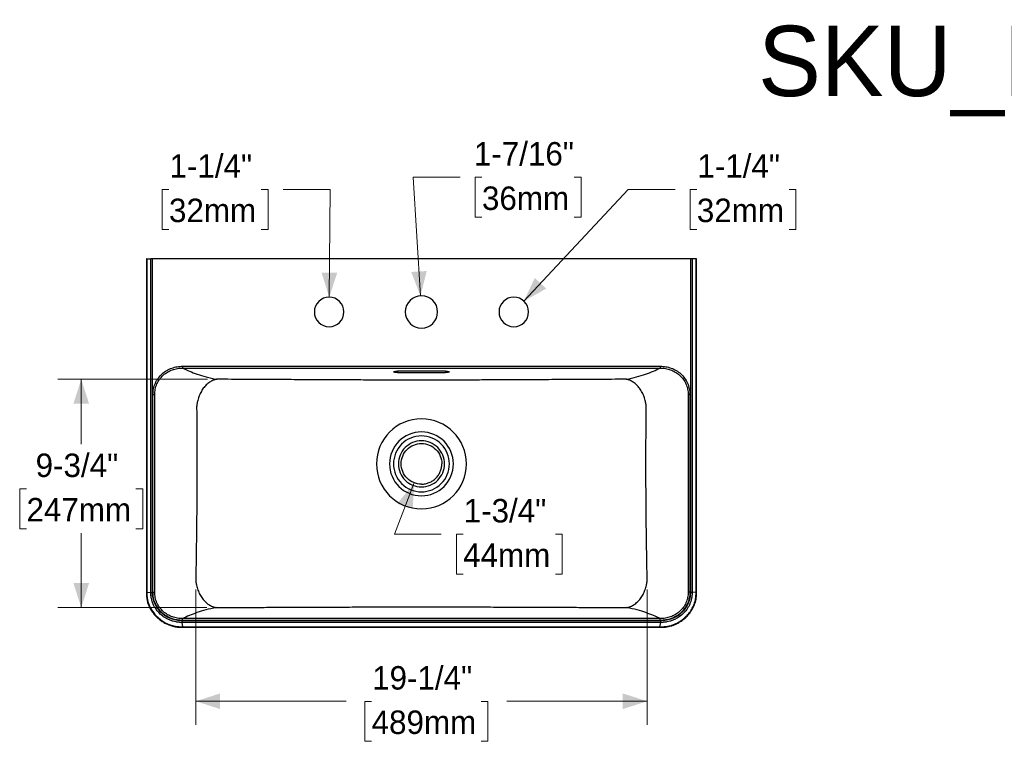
# Model space of a CAD drawing. Header units: inches. Extents: x 0.4 to 10.9, y 1.5 to 7.9.
# Tile 2 of 3: x 0.4 to 5.6, y 4 to 7.9. Entities that reach past the tile are written whole.
import ezdxf

# ---------------------------------------------------------------- set-up
doc = ezdxf.new("R2010")
doc.units = ezdxf.units.IN
doc.header["$MEASUREMENT"] = 0
doc.linetypes.add('SLD-Solid', pattern=[0])
doc.styles.add('SLDTEXTSTYLE0', font='txt')
doc.styles.add('SLDTEXTSTYLE1', font='txt')
doc.dimstyles.new('SLDDIMSTYLE0', dxfattribs={"dimtxt": 0.125, "dimasz": 0.13, "dimexe": 0, "dimexo": 0.0625, "dimgap": 0.03125, "dimtad": 0, "dimtih": 1, "dimtoh": 1, "dimdec": 6, "dimlfac": 8, "dimrnd": 1e-09, "dimzin": 12, "dimdsep": 46, "dimlunit": 5, "dimtxsty": 'SLDTEXTSTYLE0', "dimsah": 1, "dimcen": 0.09, "dimadec": 0, "dimazin": 3, "dimtfac": 1, "dimtdec": 0, "dimtofl": 0, "dimtmove": 0, "dimatfit": 3, "dimfxl": 1, "dimfrac": 2, "dimtolj": 1, "dimtzin": 12, "dimarcsym": 0})
doc.dimstyles.new('SLDDIMSTYLE2', dxfattribs={"dimtxt": 0.125, "dimasz": 0.13, "dimexe": 0, "dimexo": 0.0625, "dimgap": 0.03125, "dimtad": 0, "dimtih": 1, "dimtoh": 1, "dimdec": 0, "dimlfac": 8, "dimrnd": 1e-09, "dimzin": 12, "dimdsep": 46, "dimlunit": 5, "dimtxsty": 'SLDTEXTSTYLE0', "dimsah": 1, "dimcen": 0, "dimadec": 0, "dimazin": 3, "dimtfac": 1, "dimtdec": 0, "dimtofl": 0, "dimtmove": 0, "dimatfit": 3, "dimfxl": 1, "dimfrac": 2, "dimtolj": 1, "dimtzin": 12, "dimarcsym": 0})

# ---------------------------------------------------------------- blocks, each defined once
blk = doc.blocks.new('_D_6')
at = {"color": 7, "linetype": 'SLD-Solid', "lineweight": 18, "transparency": 16777216}
for p, q in [((1.3632, 5.9611), (0.5657, 5.9611)), ((0.6907, 5.9611), (0.6907, 5.6152)), ((0.3989, 5.3774), (0.3626, 5.3774)), ((0.3626, 5.3774), (0.3626, 5.1649)), ((0.9825, 5.3774), (1.0188, 5.3774)), ((1.0188, 5.3774), (1.0188, 5.1649)), ((0.3626, 5.1649), (0.3989, 5.1649)), ((1.0188, 5.1649), (0.9825, 5.1649)), ((0.6907, 4.7446), (0.6907, 5.1408)), ((1.3595, 4.7446), (0.5657, 4.7446))]:
    blk.add_line(p, q, dxfattribs=at)
for points in [[(0.6907, 5.9611), (0.649, 5.8311), (0.7324, 5.8311)], [(0.6907, 4.7446), (0.7324, 4.8746), (0.649, 4.8746)]]:
    blk.add_solid(points, dxfattribs=at)
at = {"color": 7, "linetype": 'SLD-Solid', "lineweight": 18, "transparency": 16777216, "char_height": 0.125, "attachment_point": 1, "style": 'SLDTEXTSTYLE0'}
for s, insert in [('9-3/4"', (0.4475, 5.5652)), ('247mm', (0.3989, 5.3286))]:
    blk.add_mtext(s, dxfattribs=dict(at, insert=insert))
blk = doc.blocks.new('_D_7')
at = {"color": 7, "linetype": 'SLD-Solid', "lineweight": 18, "transparency": 16777216}
for p, q in [((1.3008, 4.84), (1.3008, 4.1204)), ((3.7071, 4.84), (3.7071, 4.1204)), ((1.3008, 4.2454), (2.1023, 4.2454)), ((2.2384, 4.2448), (2.2021, 4.2448)), ((2.2021, 4.2448), (2.2021, 4.0323)), ((2.8221, 4.2448), (2.8583, 4.2448)), ((2.8583, 4.2448), (2.8583, 4.0323)), ((3.7071, 4.2454), (2.9582, 4.2454)), ((2.2021, 4.0323), (2.2384, 4.0323)), ((2.8583, 4.0323), (2.8221, 4.0323))]:
    blk.add_line(p, q, dxfattribs=at)
for points in [[(1.3008, 4.2454), (1.4308, 4.2037), (1.4308, 4.287)], [(3.7071, 4.2454), (3.5771, 4.287), (3.5771, 4.2037)]]:
    blk.add_solid(points, dxfattribs=at)
at = {"color": 7, "linetype": 'SLD-Solid', "lineweight": 18, "transparency": 16777216, "char_height": 0.125, "attachment_point": 1, "style": 'SLDTEXTSTYLE0'}
for s, insert in [('19-1/4"', (2.2412, 4.4326)), ('489mm', (2.2384, 4.196))]:
    blk.add_mtext(s, dxfattribs=dict(at, insert=insert))
blk = doc.blocks.new('_D_8')
at = {"color": 7, "linetype": 'SLD-Solid', "lineweight": 18, "transparency": 16777216}
for p, q in [((2.4651, 5.4092), (2.3599, 5.136)), ((2.3599, 5.136), (2.6099, 5.136)), ((2.7262, 5.1354), (2.6899, 5.1354)), ((2.6899, 5.1354), (2.6899, 4.9229)), ((3.2182, 5.1354), (3.2545, 5.1354)), ((3.2545, 5.1354), (3.2545, 4.9229)), ((2.6899, 4.9229), (2.7262, 4.9229)), ((3.2545, 4.9229), (3.2182, 4.9229))]:
    blk.add_line(p, q, dxfattribs=at)
blk.add_solid([(2.4651, 5.4092), (2.3795, 5.3029), (2.4573, 5.273)], dxfattribs=at)
at = {"color": 7, "linetype": 'SLD-Solid', "lineweight": 18, "transparency": 16777216, "char_height": 0.125, "attachment_point": 1, "style": 'SLDTEXTSTYLE0'}
for s, insert in [('1-3/4"', (2.729, 5.3232)), ('44mm', (2.7262, 5.0866))]:
    blk.add_mtext(s, dxfattribs=dict(at, insert=insert))
blk = doc.blocks.new('_D_9')
at = {"color": 7, "linetype": 'SLD-Solid', "lineweight": 18, "transparency": 16777216}
for p, q in [((2.4987, 6.4058), (2.4602, 7.0378)), ((2.4602, 7.0378), (2.7102, 7.0378)), ((2.8265, 7.0373), (2.7902, 7.0373)), ((2.7902, 7.0373), (2.7902, 6.8248)), ((3.3185, 7.0373), (3.3548, 7.0373)), ((3.3548, 7.0373), (3.3548, 6.8248)), ((2.7902, 6.8248), (2.8265, 6.8248)), ((3.3548, 6.8248), (3.3185, 6.8248))]:
    blk.add_line(p, q, dxfattribs=at)
blk.add_solid([(2.4987, 6.4058), (2.5324, 6.5381), (2.4492, 6.533)], dxfattribs=at)
at = {"color": 7, "linetype": 'SLD-Solid', "lineweight": 18, "transparency": 16777216, "char_height": 0.125, "attachment_point": 1, "style": 'SLDTEXTSTYLE0'}
for s, insert in [('1-7/16"', (2.7834, 7.2251)), ('36mm', (2.8265, 6.9884))]:
    blk.add_mtext(s, dxfattribs=dict(at, insert=insert))
blk = doc.blocks.new('_D_10')
at = {"color": 7, "linetype": 'SLD-Solid', "lineweight": 18, "transparency": 16777216}
for p, q in [((1.1583, 6.9725), (1.1221, 6.9725)), ((1.1221, 6.9725), (1.1221, 6.76)), ((1.6503, 6.9725), (1.6866, 6.9725)), ((1.6866, 6.9725), (1.6866, 6.76)), ((2.0166, 6.973), (1.7666, 6.973)), ((2.0124, 6.3986), (2.0166, 6.973)), ((1.1221, 6.76), (1.1583, 6.76)), ((1.6866, 6.76), (1.6503, 6.76))]:
    blk.add_line(p, q, dxfattribs=at)
blk.add_solid([(2.0124, 6.3986), (2.055, 6.5283), (1.9717, 6.5289)], dxfattribs=at)
at = {"color": 7, "linetype": 'SLD-Solid', "lineweight": 18, "transparency": 16777216, "char_height": 0.125, "attachment_point": 1, "style": 'SLDTEXTSTYLE0'}
for s, insert in [('1-1/4"', (1.1611, 7.1603)), ('32mm', (1.1583, 6.9236))]:
    blk.add_mtext(s, dxfattribs=dict(at, insert=insert))
blk = doc.blocks.new('_D_11')
at = {"color": 7, "linetype": 'SLD-Solid', "lineweight": 18, "transparency": 16777216}
for p, q in [((3.0498, 6.3774), (3.6055, 6.973)), ((3.6055, 6.973), (3.8555, 6.973)), ((3.9718, 6.9725), (3.9355, 6.9725)), ((3.9355, 6.9725), (3.9355, 6.76)), ((4.4638, 6.9725), (4.5001, 6.9725)), ((4.5001, 6.9725), (4.5001, 6.76)), ((3.9355, 6.76), (3.9718, 6.76)), ((4.5001, 6.76), (4.4638, 6.76))]:
    blk.add_line(p, q, dxfattribs=at)
blk.add_solid([(3.0498, 6.3774), (3.1689, 6.444), (3.108, 6.5009)], dxfattribs=at)
at = {"color": 7, "linetype": 'SLD-Solid', "lineweight": 18, "transparency": 16777216, "char_height": 0.125, "attachment_point": 1, "style": 'SLDTEXTSTYLE0'}
for s, insert in [('1-1/4"', (3.9746, 7.1603)), ('32mm', (3.9718, 6.9236))]:
    blk.add_mtext(s, dxfattribs=dict(at, insert=insert))

msp = doc.modelspace()

# ---------------------------------------------------------------- linework, layer by layer
at = {"color": 7, "linetype": 'SLD-Solid', "lineweight": 25}
for p, q in [((1.03783434, 6.60280832), (1.03783434, 4.82750477)), ((1.04040583, 6.60280832), (1.04040583, 4.82750502)), ((1.04040583, 6.60280832), (1.06120208, 6.60280832)), ((1.06120209, 4.82547838), (1.06120208, 6.60280832)), ((1.07043159, 4.82547838), (1.07043158, 6.60280832)), ((3.93747688, 6.60280832), (1.07043158, 6.60280832)), ((3.93747688, 6.60280832), (3.93747687, 4.82547829)), ((3.96750263, 6.60280832), (3.94670638, 6.60280832)), ((3.96750263, 4.82750477), (3.96750263, 6.60280832)), ((3.97007412, 4.82750477), (3.97007412, 6.60280832)), ((1.23081612, 6.03035851), (3.77709223, 6.03035851)), ((1.23081622, 6.02066552), (3.77709223, 6.02066552)), ((2.63190698, 6.00382416), (2.37600147, 6.00382416)), ((2.37600147, 6.00382416), (2.37600147, 5.99698761)), ((2.37600147, 5.99698761), (2.63190698, 5.99698761)), ((2.63190698, 6.00382416), (2.63190698, 5.99698761)), ((1.07305949, 4.82640031), (1.07305949, 5.87997551)), ((1.08230462, 4.82640031), (1.08230462, 5.87997551)), ((3.92560384, 5.87997552), (3.92560384, 4.82640031)), ((3.93484897, 5.8799757), (3.93484897, 4.82640031)), ((1.03783434, 4.82750477), (1.03783439, 4.82647227)), ((1.04040588, 4.8264734), (1.06120209, 4.82547838)), ((3.96750255, 4.8264734), (3.94670635, 4.82547839)), ((3.97007407, 4.82647227), (3.97007412, 4.82750477)), ((3.77934769, 4.67472602), (1.22856067, 4.67472604)), ((3.77709223, 4.6857103), (1.23081623, 4.6857103)), ((3.77709223, 4.67601731), (1.23081623, 4.67601731)), ((1.23293255, 4.64207384), (1.22856073, 4.66543549)), ((3.77934772, 4.66543547), (1.22856074, 4.66543549)), ((1.23292842, 4.63940796), (1.23514691, 4.63940756)), ((1.23514691, 4.64207335), (3.77276156, 4.64207335)), ((1.23514691, 4.63940756), (3.77276155, 4.63940756)), ((3.77276155, 4.63940756), (3.77498002, 4.63940795)), ((3.77497591, 4.64207384), (3.77934772, 4.66543547))]:
    msp.add_line(p, q, dxfattribs=at)
at = {"color": 7, "linetype": 'SLD-Solid', "lineweight": 25, "flags": 128}
for points in [[(3.94670638, 6.60280832), (3.94670638, 6.09798104), (3.94670637, 5.59809031), (3.94670637, 5.40289744), (3.94670638, 5.2085572), (3.94670639, 5.01568653), (3.94670639, 4.82547839)], [(1.04040583, 4.82750477), (1.04040584, 4.82692722), (1.04040588, 4.8264734)], [(3.96750258, 4.8264734), (3.96750263, 4.827051), (3.96750263, 4.82750477)]]:
    msp.add_lwpolyline(points, dxfattribs=at)
at = {"color": 7, "linetype": 'SLD-Solid', "lineweight": 25}
for centre, radius, start, end in [((2.50395423, 6.31983588), 0.08612205, 90, 270), ((2.50395423, 6.31983588), 0.08612205, 270, 90), ((2.01182824, 6.31983588), 0.07874016, 90, 270), ((2.01182824, 6.31983588), 0.07874016, 270, 90), ((2.99608021, 6.31983588), 0.07874016, 90, 270), ((2.99608021, 6.31983588), 0.07874016, 270, 90), ((2.50395423, 5.51028863), 0.23989208, 0, 180), ((2.50395423, 5.51028863), 0.17028112, 0, 180), ((2.50395423, 5.51028863), 0.23989208, 180, 0), ((2.50395423, 5.51028863), 0.17028112, 180, 0)]:
    msp.add_arc(centre, radius, start, end, dxfattribs=at)
for points, knots in [([(1.04040583, 6.60280832), (1.03988702, 6.60280832), (1.03884938, 6.60280832), (1.03796476, 6.60280832), (1.0378986, 6.60280832), (1.03786748, 6.60280832)], [0, 0, 0, 0, 0.3462555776, 0.6925205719, 1, 1, 1, 1]), ([(1.07043158, 6.60280832), (1.06875632, 6.60280832), (1.06708152, 6.60280832), (1.06393967, 6.60280832), (1.06247298, 6.60280832), (1.06120208, 6.60280832)], [0, 0, 0, 0, 0.5, 0.5, 1, 1, 1, 1]), ([(3.94670638, 6.60280832), (3.94543549, 6.60280832), (3.9439688, 6.60280832), (3.94082694, 6.60280832), (3.93915214, 6.60280832), (3.93747688, 6.60280832)], [0, 0, 0, 0, 0.5, 0.5, 1, 1, 1, 1]), ([(3.97004098, 6.60280832), (3.97000986, 6.60280832), (3.9699437, 6.60280832), (3.96905907, 6.60280832), (3.96802144, 6.60280832), (3.96750263, 6.60280832)], [0, 0, 0, 0, 0.3074793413, 0.6537443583, 1, 1, 1, 1]), ([(1.07305948, 5.87997559), (1.07305949, 5.89015801), (1.07408986, 5.90040813), (1.07828498, 5.92055499), (1.08145077, 5.93044847), (1.08981406, 5.94936066), (1.09501082, 5.95837544), (1.10713545, 5.97506298), (1.11406048, 5.98273521), (1.12922545, 5.99644081), (1.13746203, 6.00247412), (1.1548043, 6.01276874), (1.16390932, 6.01703218), (1.18258863, 6.02378585), (1.19216177, 6.02627756), (1.2114476, 6.02956323), (1.2211619, 6.03035851), (1.23081612, 6.03035852)], [0, 0, 0, 0, 0.125, 0.125, 0.25, 0.25, 0.375, 0.375, 0.5, 0.5, 0.625, 0.625, 0.75, 0.75, 0.875, 0.875, 1, 1, 1, 1]), ([(1.08230462, 5.87997558), (1.08227036, 5.88953814), (1.08320903, 5.89916077), (1.08710334, 5.91806682), (1.09005993, 5.92734779), (1.09789498, 5.94508074), (1.1027727, 5.9535293), (1.11416818, 5.9691603), (1.1206831, 5.97634204), (1.13495986, 5.98916192), (1.14271928, 5.99480007), (1.15906513, 6.00440902), (1.16765014, 6.00838184), (1.18527173, 6.01466038), (1.19430799, 6.01696753), (1.21251917, 6.01998632), (1.22169377, 6.02069939), (1.23081613, 6.02066553)], [0, 0, 0, 0, 0.125, 0.125, 0.25, 0.25, 0.375, 0.375, 0.5, 0.5, 0.625, 0.625, 0.75, 0.75, 0.875, 0.875, 1, 1, 1, 1]), ([(1.23081612, 6.03035852), (1.23081612, 6.02921329), (1.23081613, 6.02806834), (1.23081613, 6.02591601), (1.23081613, 6.02490916), (1.23081613, 6.02315457), (1.23081613, 6.02240726), (1.23081613, 6.02126203), (1.23081613, 6.02086439), (1.23081613, 6.02066552)], [0, 0, 0, 0, 0.25, 0.25, 0.5, 0.5, 0.75, 0.75, 1, 1, 1, 1]), ([(1.23081622, 6.02066553), (1.24257221, 6.01509874), (1.25474175, 6.00956229), (1.28063447, 5.99870566), (1.29436132, 5.99338338), (1.32401541, 5.98315112), (1.3399433, 5.97824205), (1.37449913, 5.96908996), (1.39311499, 5.96485259), (1.41320769, 5.9610862)], [0, 0, 0, 0, 0.25, 0.25, 0.5, 0.5, 0.75, 0.75, 1, 1, 1, 1]), ([(2.37600147, 5.99698761), (2.37567664, 5.99698839), (2.37502934, 5.99698994), (2.37406338, 5.99700259), (2.37310674, 5.99702283), (2.37215943, 5.99705138), (2.37122147, 5.99708805), (2.37029288, 5.99713289), (2.36937361, 5.9971859), (2.36757043, 5.99730705), (2.36499252, 5.99754487), (2.36199833, 5.99797422), (2.35952452, 5.99849427), (2.35770168, 5.99908972), (2.356563, 5.99973446), (2.35619311, 6.00040581), (2.35656322, 6.00107726), (2.35770132, 6.00172214), (2.35952258, 6.00231791), (2.36199496, 6.0028381), (2.3649898, 6.00326745), (2.36785448, 6.00353131), (2.37028026, 6.00368285), (2.37215412, 6.00376419), (2.37406547, 6.00381493), (2.37535404, 6.00382107), (2.37600147, 6.00382416)], [0, 0, 0, 0, 0.0157752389, 0.031436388, 0.0470210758, 0.0625674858, 0.078114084, 0.0936993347, 0.1093614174, 0.125137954, 0.1875945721, 0.2500929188, 0.3125847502, 0.3750433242, 0.4375042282, 0.4999968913, 0.562467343, 0.6249594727, 0.6874419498, 0.7499223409, 0.8123965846, 0.8748851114, 0.9063159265, 0.9374415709, 0.9685677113, 1, 1, 1, 1]), ([(2.63190698, 6.00382416), (2.63223181, 6.00382338), (2.63287912, 6.00382183), (2.63384507, 6.00380918), (2.63480171, 6.00378894), (2.63574902, 6.00376039), (2.63668699, 6.00372372), (2.63761558, 6.00367888), (2.63853485, 6.00362587), (2.64033803, 6.00350472), (2.64291593, 6.0032669), (2.64591013, 6.00283755), (2.64838393, 6.0023175), (2.65020678, 6.00172205), (2.65134545, 6.00107731), (2.65171535, 6.00040596), (2.65134524, 5.99973451), (2.65020714, 5.99908964), (2.64838588, 5.99849386), (2.6459135, 5.99797367), (2.64291866, 5.99754432), (2.64005398, 5.99728046), (2.6376282, 5.99712893), (2.63575434, 5.99704758), (2.63384298, 5.99699685), (2.63255442, 5.9969907), (2.63190698, 5.99698761)], [0, 0, 0, 0, 0.0157752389, 0.031436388, 0.0470210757, 0.0625674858, 0.078114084, 0.0936993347, 0.1093614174, 0.125137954, 0.1875945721, 0.2500929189, 0.3125847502, 0.3750433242, 0.4375042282, 0.4999968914, 0.562467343, 0.6249594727, 0.6874419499, 0.7499223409, 0.8123965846, 0.8748851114, 0.9063159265, 0.9374415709, 0.9685677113, 1, 1, 1, 1]), ([(3.594701, 5.9610862), (3.61479038, 5.96485203), (3.63341276, 5.9690908), (3.66796293, 5.97824145), (3.68389386, 5.98315141), (3.71354844, 5.9933839), (3.72727251, 5.99870505), (3.75316721, 6.00956248), (3.76533665, 6.01509893), (3.77709223, 6.02066552)], [0, 0, 0, 0, 0.25, 0.25, 0.5, 0.5, 0.75, 0.75, 1, 1, 1, 1]), ([(3.77709223, 6.03035851), (3.78674689, 6.03035852), (3.79646221, 6.0295631), (3.81574872, 6.02627711), (3.82532075, 6.02378554), (3.84399814, 6.01703255), (3.85310257, 6.01276952), (3.87044461, 6.00247535), (3.87868126, 5.9964422), (3.89384672, 5.98273654), (3.90077236, 5.97506383), (3.9128979, 5.95837511), (3.91809452, 5.94936033), (3.92645734, 5.93044928), (3.92962326, 5.92055588), (3.93381862, 5.9004082), (3.93484897, 5.89015818), (3.93484898, 5.8799757)], [0, 0, 0, 0, 0.125, 0.125, 0.25, 0.25, 0.375, 0.375, 0.5, 0.5, 0.625, 0.625, 0.75, 0.75, 0.875, 0.875, 1, 1, 1, 1]), ([(3.77709238, 6.03035851), (3.77709238, 6.02921328), (3.77709238, 6.0280682), (3.77709237, 6.02591597), (3.77709237, 6.02490925), (3.77709237, 6.02315466), (3.77709237, 6.02240722), (3.77709237, 6.02126188), (3.77709237, 6.02086439), (3.77709237, 6.02066552)], [0, 0, 0, 0, 0.25, 0.25, 0.5, 0.5, 0.75, 0.75, 1, 1, 1, 1]), ([(3.77709237, 6.02066552), (3.78621513, 6.02069939), (3.79539094, 6.01998606), (3.8136024, 6.01696719), (3.82263793, 6.0146602), (3.84025779, 6.00838218), (3.84884199, 6.00440968), (3.86518749, 5.99480116), (3.87294697, 5.98916316), (3.88722422, 5.97634326), (3.89373982, 5.9691611), (3.90513607, 5.95352889), (3.91001364, 5.94508048), (3.91784819, 5.9273483), (3.92080484, 5.91806733), (3.92469945, 5.89916096), (3.92563809, 5.88953829), (3.92560384, 5.87997569)], [0, 0, 0, 0, 0.125, 0.125, 0.25, 0.25, 0.375, 0.375, 0.5, 0.5, 0.625, 0.625, 0.75, 0.75, 0.875, 0.875, 1, 1, 1, 1]), ([(1.41320769, 5.9610862), (1.41256059, 5.96097763), (1.41127669, 5.96076221), (1.40936668, 5.96038391), (1.40748875, 5.95997103), (1.40564348, 5.95952173), (1.40383137, 5.9590393), (1.40205285, 5.95852567), (1.40030823, 5.95798306), (1.39859775, 5.95741359), (1.39692157, 5.95681933), (1.39527974, 5.95620231), (1.39086301, 5.95444999), (1.38394129, 5.95117815), (1.37452009, 5.94548246), (1.3655977, 5.9388502), (1.35690539, 5.93107215), (1.34880895, 5.92248272), (1.33849316, 5.9095917), (1.32730097, 5.89172556), (1.31841351, 5.87169606), (1.31295144, 5.85509281), (1.31028049, 5.84472355), (1.30864273, 5.83688129), (1.30768592, 5.83161757), (1.30686962, 5.82633401), (1.30618017, 5.8210231), (1.30583992, 5.81747165), (1.30566935, 5.8156913)], [0, 0, 0, 0, 0.0123540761, 0.0245115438, 0.0364721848, 0.0482358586, 0.0598025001, 0.071172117, 0.0823447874, 0.0933206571, 0.1040999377, 0.1146829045, 0.125069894, 0.1897235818, 0.2500908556, 0.3143263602, 0.3751090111, 0.4390231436, 0.5001316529, 0.628447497, 0.7499145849, 0.8126890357, 0.8749356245, 0.899956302, 0.9249053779, 0.9498508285, 0.974860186, 1, 1, 1, 1]), ([(3.594701, 5.9610862), (3.54218813, 5.96080556), (3.49063369, 5.96053147), (3.39085784, 5.96000478), (3.34265284, 5.95975227), (3.27409808, 5.95939683), (3.25187876, 5.95928227), (3.20887538, 5.95906192), (3.18809082, 5.95895613), (3.14805929, 5.95875387), (3.12881182, 5.9586574), (3.09190401, 5.95847398), (3.07424712, 5.95838705), (3.02363963, 5.95814035), (2.99304804, 5.95799464), (2.93737019, 5.95773577), (2.91227748, 5.95762257), (2.86647248, 5.95742206), (2.84573701, 5.95733463), (2.80750565, 5.95717926), (2.79001511, 5.95711136), (2.75746291, 5.95699055), (2.74240277, 5.95693765), (2.7140926, 5.95684354), (2.70084409, 5.95680233), (2.67569299, 5.95672922), (2.66379089, 5.95669732), (2.64098598, 5.95664115), (2.63008447, 5.95661688), (2.60900422, 5.95657477), (2.59882574, 5.95655694), (2.57896634, 5.95652688), (2.56928566, 5.95651466), (2.54072055, 5.95648562), (2.52231866, 5.95647637), (2.48552793, 5.95647639), (2.46714358, 5.95648566), (2.42907695, 5.95652437), (2.40940687, 5.95655378), (2.37777729, 5.95661698), (2.36687562, 5.95664126), (2.34407503, 5.95669743), (2.33217649, 5.95672933), (2.30702584, 5.95680245), (2.29377647, 5.95684366), (2.2654651, 5.95693779), (2.2504034, 5.9569907), (2.21784628, 5.95711154), (2.2003526, 5.95717946), (2.16211498, 5.95733486), (2.14137444, 5.95742232), (2.095566, 5.95762287), (2.07048242, 5.95773603), (2.01485478, 5.95799466), (1.98429848, 5.95814021), (1.93370883, 5.95838682), (1.91605978, 5.95847371), (1.87916451, 5.95865706), (1.85991753, 5.95875353), (1.81986487, 5.95895589), (1.79905844, 5.95906179), (1.75601373, 5.95928235), (1.73377891, 5.95939699), (1.66520362, 5.95975254), (1.61699291, 5.96000508), (1.54217436, 5.96040003), (1.51681872, 5.96053437), (1.46546123, 5.9608073), (1.43946016, 5.9609459), (1.41320769, 5.9610862)], [0, 0, 0, 0, 0.03125, 0.03125, 0.0625, 0.0625, 0.078125, 0.078125, 0.09375, 0.09375, 0.109375, 0.109375, 0.125, 0.125, 0.15625, 0.15625, 0.1875, 0.1875, 0.21875, 0.21875, 0.25, 0.25, 0.28125, 0.28125, 0.3125, 0.3125, 0.34375, 0.34375, 0.375, 0.375, 0.40625, 0.40625, 0.4375, 0.4375, 0.5, 0.5, 0.5625, 0.5625, 0.625, 0.625, 0.65625, 0.65625, 0.6875, 0.6875, 0.71875, 0.71875, 0.75, 0.75, 0.78125, 0.78125, 0.8125, 0.8125, 0.84375, 0.84375, 0.875, 0.875, 0.890625, 0.890625, 0.90625, 0.90625, 0.921875, 0.921875, 0.9375, 0.9375, 0.96875, 0.96875, 0.984375, 0.984375, 1, 1, 1, 1]), ([(3.70223967, 5.81569134), (3.70215772, 5.81658294), (3.70199409, 5.81836325), (3.70170351, 5.82102904), (3.70138091, 5.82368615), (3.70102326, 5.82633551), (3.70063155, 5.82897803), (3.70020552, 5.83161465), (3.69974511, 5.83424631), (3.69925001, 5.83687389), (3.69871983, 5.83949833), (3.69740607, 5.8455867), (3.69495763, 5.85509287), (3.68949559, 5.87169578), (3.68060809, 5.89172551), (3.66941596, 5.90959154), (3.65910009, 5.92248266), (3.65100371, 5.93107201), (3.6423113, 5.93885016), (3.63338899, 5.94548235), (3.6239676, 5.95117816), (3.61659599, 5.95466257), (3.61124092, 5.95674008), (3.6081519, 5.95781819), (3.60494794, 5.95880896), (3.60163052, 5.95969597), (3.59820205, 5.96047893), (3.59587957, 5.96088177), (3.594701, 5.9610862)], [0, 0, 0, 0, 0.0125904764, 0.0251402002, 0.0376573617, 0.0501502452, 0.0626272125, 0.0750966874, 0.0875671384, 0.1000470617, 0.1125449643, 0.1250693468, 0.1873139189, 0.250090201, 0.3715551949, 0.4998727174, 0.5609791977, 0.6248951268, 0.6856757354, 0.749913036, 0.8102782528, 0.8749337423, 0.8941251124, 0.9139763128, 0.9344889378, 0.9556638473, 0.9775011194, 1, 1, 1, 1]), ([(1.07305948, 5.87997559), (1.07506178, 5.87997558), (1.0770595, 5.87997558), (1.08034116, 5.87997558), (1.08161767, 5.87997558), (1.08230462, 5.87997558)], [0, 0, 0, 0, 0.5, 0.5, 1, 1, 1, 1]), ([(3.93484898, 5.8799757), (3.93284668, 5.8799757), (3.93084893, 5.87997569), (3.92756726, 5.87997569), (3.92629079, 5.87997569), (3.92560384, 5.87997569)], [0, 0, 0, 0, 0.5, 0.5, 1, 1, 1, 1]), ([(2.65312903, 5.51028863), (2.65312903, 5.54985113), (2.63741165, 5.58779624), (2.58146183, 5.64374606), (2.54351673, 5.65946344), (2.46439173, 5.65946344), (2.42644662, 5.64374606), (2.3704968, 5.58779624), (2.35477943, 5.54985113), (2.35477943, 5.51028863)], [0, 0, 0, 0, 0.25, 0.25, 0.5, 0.5, 0.75, 0.75, 1, 1, 1, 1]), ([(2.6266732, 5.51028863), (2.6266732, 5.54283481), (2.61374327, 5.57405043), (2.56771603, 5.62007767), (2.5365004, 5.63300761), (2.47140805, 5.63300761), (2.44019243, 5.62007767), (2.39416519, 5.57405043), (2.38123525, 5.54283481), (2.38123525, 5.51028863)], [0, 0, 0, 0, 0.25, 0.25, 0.5, 0.5, 0.75, 0.75, 1, 1, 1, 1]), ([(2.39568675, 5.51028863), (2.39568675, 5.53900214), (2.40709405, 5.56654179), (2.44770108, 5.60714882), (2.47524072, 5.61855611), (2.50395423, 5.61855611)], [0, 0, 0, 0, 0.5, 0.5, 1, 1, 1, 1]), ([(2.50395423, 5.61855611), (2.53266774, 5.61855611), (2.56020738, 5.60714882), (2.60081441, 5.56654179), (2.61222171, 5.53900214), (2.61222171, 5.51028863)], [0, 0, 0, 0, 0.5, 0.5, 1, 1, 1, 1]), ([(1.30737867, 5.51028863), (1.30737867, 5.41420723), (1.30686469, 5.31814184), (1.30525899, 5.1658058), (1.30458331, 5.11365834), (1.30292962, 5.00523896), (1.30195104, 4.94895049), (1.30081181, 4.88999027)], [0, 0, 0, 0, 0.5, 0.5, 0.75, 0.75, 1, 1, 1, 1]), ([(2.35477943, 5.51028863), (2.35477943, 5.47072614), (2.3704968, 5.43278103), (2.42644662, 5.37683121), (2.46439173, 5.36111383), (2.54351673, 5.36111383), (2.58146183, 5.37683121), (2.63741165, 5.43278103), (2.65312903, 5.47072614), (2.65312903, 5.51028863)], [0, 0, 0, 0, 0.25, 0.25, 0.5, 0.5, 0.75, 0.75, 1, 1, 1, 1]), ([(2.38123525, 5.51028863), (2.38123525, 5.47774246), (2.39416519, 5.44652684), (2.44019243, 5.40049959), (2.47140805, 5.38756966), (2.5365004, 5.38756966), (2.56771603, 5.40049959), (2.61374327, 5.44652684), (2.6266732, 5.47774246), (2.6266732, 5.51028863)], [0, 0, 0, 0, 0.25, 0.25, 0.5, 0.5, 0.75, 0.75, 1, 1, 1, 1]), ([(2.50395423, 5.40202116), (2.47524072, 5.40202116), (2.44770108, 5.41342845), (2.40709405, 5.45403548), (2.39568675, 5.48157513), (2.39568675, 5.51028863)], [0, 0, 0, 0, 0.5, 0.5, 1, 1, 1, 1]), ([(2.50395423, 5.40202092), (2.51104033, 5.40202092), (2.51812626, 5.40271882), (2.53202616, 5.40548368), (2.53883978, 5.40755057), (2.5519332, 5.41297404), (2.55821267, 5.41633049), (2.56999643, 5.42420415), (2.57550043, 5.42872116), (2.5855217, 5.43874243), (2.59003872, 5.44424643), (2.59791237, 5.4560302), (2.60126882, 5.46230967), (2.60669229, 5.47540308), (2.60875918, 5.4822167), (2.61152404, 5.4961166), (2.61222195, 5.50320253), (2.61222195, 5.51028863)], [0, 0, 0, 0, 0.125, 0.125, 0.25, 0.25, 0.375, 0.375, 0.5, 0.5, 0.625, 0.625, 0.75, 0.75, 0.875, 0.875, 1, 1, 1, 1]), ([(3.70709664, 4.88999036), (3.70595739, 4.94895188), (3.70497884, 5.00523875), (3.70332515, 5.1136586), (3.70264942, 5.165808), (3.70104365, 5.31813887), (3.70052979, 5.41420938), (3.70052979, 5.51028863)], [0, 0, 0, 0, 0.25, 0.25, 0.5, 0.5, 1, 1, 1, 1]), ([(1.30081186, 4.88999028), (1.30089383, 4.88909743), (1.30105749, 4.88731464), (1.30134873, 4.8846452), (1.30167245, 4.88198459), (1.30203171, 4.879332), (1.30242547, 4.87668661), (1.30285398, 4.87404759), (1.30331726, 4.87141411), (1.30381555, 4.86878536), (1.30434922, 4.8661605), (1.30567313, 4.86006593), (1.308142, 4.85055287), (1.31366073, 4.83392276), (1.32264307, 4.81388366), (1.33396167, 4.79600975), (1.34438712, 4.78312917), (1.35257977, 4.77453937), (1.36137186, 4.76676808), (1.37040263, 4.76014088), (1.37993385, 4.75445669), (1.3873966, 4.75098065), (1.39281772, 4.74891049), (1.39594941, 4.74783563), (1.39919374, 4.74685005), (1.40254918, 4.74596976), (1.40601325, 4.74519463), (1.40835868, 4.74479707), (1.40954831, 4.74459543)], [0, 0, 0, 0, 0.0125971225, 0.0251533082, 0.037676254, 0.0501737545, 0.0626536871, 0.0751239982, 0.0875926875, 0.100067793, 0.1125573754, 0.1250695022, 0.1873506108, 0.2500903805, 0.3717740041, 0.4998724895, 0.5610350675, 0.6248949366, 0.6857284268, 0.7499128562, 0.8103378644, 0.8749335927, 0.8941834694, 0.9140697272, 0.9345939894, 0.9557571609, 0.9775593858, 1, 1, 1, 1]), ([(3.59835995, 4.74459543), (3.59901298, 4.74470246), (3.600309, 4.74491488), (3.60223753, 4.74528863), (3.6041347, 4.74569718), (3.60599992, 4.74614243), (3.60783269, 4.74662115), (3.60963259, 4.7471315), (3.61139929, 4.74767131), (3.61313253, 4.74823855), (3.61483215, 4.74883119), (3.61649806, 4.74944726), (3.62096791, 4.75119321), (3.62797418, 4.75445672), (3.63750519, 4.76014078), (3.64653604, 4.76676805), (3.65532801, 4.77453925), (3.66352073, 4.78312913), (3.67394608, 4.7960096), (3.68526474, 4.81388363), (3.69424704, 4.83392249), (3.6997658, 4.85055294), (3.7024589, 4.86092923), (3.70410892, 4.8687787), (3.70507179, 4.87404523), (3.70589256, 4.87933386), (3.70658481, 4.8846513), (3.7069253, 4.88820751), (3.707096, 4.88999033)], [0, 0, 0, 0, 0.0123194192, 0.0244491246, 0.0363889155, 0.0481386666, 0.0596983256, 0.071067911, 0.0822475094, 0.0932372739, 0.1040374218, 0.1146482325, 0.1250700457, 0.1896639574, 0.2500910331, 0.3142736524, 0.3751091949, 0.4389672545, 0.5001318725, 0.6282286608, 0.7499144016, 0.8126523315, 0.8749354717, 0.8999355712, 0.9248780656, 0.9498273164, 0.9748470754, 1, 1, 1, 1]), ([(1.03783439, 4.82647226), (1.03790526, 4.81800463), (1.03804487, 4.80132315), (1.04225798, 4.77707102), (1.04992106, 4.75499454), (1.06074075, 4.733966), (1.07376352, 4.71519693), (1.08814017, 4.6988971), (1.1008988, 4.68692062), (1.11213993, 4.67783514), (1.12184976, 4.67089555), (1.13171036, 4.66465131), (1.14345283, 4.65813831), (1.15898145, 4.65102234), (1.17958836, 4.64421477), (1.20491203, 4.63967439), (1.2232352, 4.63950014), (1.23292843, 4.63940795)], [0, 0, 0, 0, 0.0839755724, 0.1654342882, 0.2430785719, 0.3151130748, 0.3996066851, 0.4691768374, 0.5305501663, 0.5731142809, 0.6125980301, 0.6489780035, 0.6889379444, 0.7458368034, 0.8183146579, 0.9038857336, 1, 1, 1, 1]), ([(1.04040583, 4.82750477), (1.03983154, 4.82750477), (1.03868371, 4.82750477), (1.03789555, 4.82750477), (1.03788778, 4.82750477), (1.03788492, 4.82750477)], [0, 0, 0, 0, 0.3878747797, 0.7752427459, 1, 1, 1, 1]), ([(1.04040588, 4.8264734), (1.0404082, 4.82488234), (1.04041319, 4.82145287), (1.04049635, 4.81593577), (1.04074548, 4.80916181), (1.04131503, 4.80137819), (1.04275786, 4.78979316), (1.04590466, 4.77504564), (1.054049, 4.75154213), (1.07028115, 4.72268039), (1.09414449, 4.69565495), (1.11900014, 4.675522), (1.14146311, 4.66180521), (1.16273251, 4.65249678), (1.18216678, 4.64673905), (1.19698672, 4.64403395), (1.20840731, 4.6428398), (1.21694301, 4.64231394), (1.22492686, 4.64209485), (1.2303884, 4.64208052), (1.23293255, 4.64207384)], [0, 0, 0, 0, 0.0160264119, 0.0345444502, 0.0555762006, 0.0842991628, 0.1131254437, 0.1731295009, 0.2357911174, 0.3631099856, 0.5037881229, 0.5962679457, 0.6844546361, 0.7681087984, 0.8293604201, 0.8882485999, 0.9195636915, 0.9449873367, 0.9743734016, 1, 1, 1, 1]), ([(1.22856073, 4.66543549), (1.22769183, 4.66543686), (1.22584128, 4.66543976), (1.22289713, 4.66549811), (1.21961747, 4.66561368), (1.21600554, 4.66580881), (1.2107583, 4.66620085), (1.20401585, 4.66693004), (1.19363521, 4.66854071), (1.18041354, 4.6714927), (1.16430491, 4.67671838), (1.14928033, 4.68341141), (1.1308335, 4.69385051), (1.11033662, 4.70951116), (1.09279375, 4.72947601), (1.08134258, 4.74737125), (1.07401726, 4.76192551), (1.06829636, 4.77711684), (1.06506298, 4.78955709), (1.06308611, 4.80010743), (1.06206856, 4.80772674), (1.06147607, 4.81523208), (1.06123597, 4.82072161), (1.06121251, 4.824016), (1.0612021, 4.82547839)], [0, 0, 0, 0, 0.0101096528, 0.021531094, 0.0342602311, 0.0482909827, 0.0636145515, 0.0954791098, 0.1271664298, 0.185804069, 0.2528934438, 0.3238803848, 0.3767618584, 0.4993088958, 0.621980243, 0.6838076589, 0.746136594, 0.8112095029, 0.8723113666, 0.8954051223, 0.9360846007, 0.9616703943, 0.9829855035, 1, 1, 1, 1]), ([(1.22856067, 4.67472607), (1.2259707, 4.6747176), (1.22335057, 4.67476574), (1.21814167, 4.67497948), (1.2155432, 4.67514458), (1.20777543, 4.67581468), (1.20263396, 4.67649469), (1.18740895, 4.67922232), (1.17753257, 4.6819582), (1.15859839, 4.68917461), (1.14954893, 4.69365173), (1.13257656, 4.70418264), (1.12464147, 4.71024222), (1.11010512, 4.72380694), (1.10350753, 4.73131125), (1.09192286, 4.74755667), (1.08692738, 4.75631285), (1.07879608, 4.77482385), (1.07566925, 4.78456479), (1.07252732, 4.79965083), (1.07173723, 4.80475701), (1.07094945, 4.81248375), (1.07075302, 4.81507053), (1.07055796, 4.81896202), (1.07048532, 4.82091061), (1.07044991, 4.82286262), (1.07043457, 4.82416463), (1.07043098, 4.82482674), (1.07043159, 4.82547839)], [0, 0, 0, 0, 0.03125, 0.03125, 0.0625, 0.0625, 0.125, 0.125, 0.25, 0.25, 0.375, 0.375, 0.5, 0.5, 0.625, 0.625, 0.75, 0.75, 0.875, 0.875, 0.9375, 0.9375, 0.96875, 0.96875, 0.984375, 0.9921875, 0.9921875, 1, 1, 1, 1]), ([(1.23081623, 4.67601731), (1.221184, 4.67601731), (1.21148929, 4.67680882), (1.19223213, 4.68008297), (1.18266945, 4.68256688), (1.16400604, 4.68930256), (1.1549057, 4.69355572), (1.13756086, 4.70383433), (1.12931788, 4.70986175), (1.11413349, 4.72356446), (1.10719519, 4.73124067), (1.09504948, 4.74793723), (1.08984423, 4.7569565), (1.08146453, 4.77588681), (1.07829226, 4.78579261), (1.07409059, 4.80595749), (1.07305949, 4.8162147), (1.07305949, 4.82640031)], [0, 0, 0, 0, 0.125, 0.125, 0.25, 0.25, 0.375, 0.375, 0.5, 0.5, 0.625, 0.625, 0.75, 0.75, 0.875, 0.875, 1, 1, 1, 1]), ([(1.07305949, 4.82640031), (1.07506179, 4.82640031), (1.07705954, 4.82640031), (1.08034121, 4.82640031), (1.08161767, 4.82640031), (1.08230462, 4.82640031)], [0, 0, 0, 0, 0.5, 0.5, 1, 1, 1, 1]), ([(1.23081622, 4.6857103), (1.22171465, 4.68567651), (1.21255756, 4.68638608), (1.19437503, 4.68939424), (1.18534984, 4.69169402), (1.16774254, 4.6979557), (1.15916081, 4.70191901), (1.14281205, 4.71151258), (1.13504637, 4.71714482), (1.12075139, 4.72996276), (1.11422351, 4.73714759), (1.10280954, 4.75278908), (1.09792564, 4.76124368), (1.090076, 4.77899209), (1.08711113, 4.78828281), (1.08320788, 4.80720569), (1.08227036, 4.81683476), (1.08230462, 4.82640031)], [0, 0, 0, 0, 0.125, 0.125, 0.25, 0.25, 0.375, 0.375, 0.5, 0.5, 0.625, 0.625, 0.75, 0.75, 0.875, 0.875, 1, 1, 1, 1]), ([(3.77497591, 4.64207384), (3.77664755, 4.64207685), (3.78013979, 4.64208316), (3.78560304, 4.64216291), (3.79192442, 4.64237118), (3.79951946, 4.64283965), (3.81094553, 4.64403281), (3.8257646, 4.64673462), (3.84935029, 4.65371521), (3.87865924, 4.66786069), (3.90726991, 4.68958784), (3.92922396, 4.71291869), (3.94465632, 4.73474018), (3.95512683, 4.75531226), (3.9619112, 4.77467023), (3.96511129, 4.78941789), (3.96659673, 4.8014052), (3.96722183, 4.80997472), (3.96748389, 4.8183323), (3.96749651, 4.82383937), (3.96750255, 4.8264734)], [0, 0, 0, 0, 0.0168360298, 0.0351723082, 0.0550272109, 0.0805327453, 0.1117954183, 0.1706950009, 0.2319484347, 0.3591024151, 0.4959917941, 0.5913385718, 0.6807917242, 0.7642800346, 0.822923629, 0.8869671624, 0.9158032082, 0.9445363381, 0.9734717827, 1, 1, 1, 1]), ([(3.77498002, 4.63940795), (3.78205349, 4.63945998), (3.79519031, 4.6395566), (3.81315811, 4.64152304), (3.82746567, 4.6444829), (3.83783439, 4.64746995), (3.84545537, 4.65008012), (3.85254312, 4.65281381), (3.8612759, 4.65665608), (3.87250177, 4.66241838), (3.88599572, 4.67064485), (3.90136002, 4.68191576), (3.91794076, 4.69678256), (3.93472971, 4.71566308), (3.95027616, 4.73872192), (3.96260667, 4.76566787), (3.96968351, 4.7955814), (3.9699436, 4.81615299), (3.97007407, 4.82647217)], [0, 0, 0, 0, 0.0702021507, 0.1303790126, 0.1791128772, 0.2150977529, 0.2374436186, 0.2590918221, 0.2905259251, 0.3321328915, 0.3842949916, 0.4472818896, 0.5210724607, 0.6050094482, 0.6975348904, 0.796176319, 0.8977574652, 1, 1, 1, 1]), ([(3.92560383, 4.82640031), (3.92563809, 4.81683503), (3.92469911, 4.80720613), (3.9207986, 4.78828242), (3.91783584, 4.77898987), (3.90998542, 4.76124157), (3.90509844, 4.75278879), (3.89368241, 4.73714843), (3.88715623, 4.72996256), (3.872862, 4.71714542), (3.86509719, 4.71151361), (3.8487509, 4.70191935), (3.84017008, 4.69795539), (3.8225631, 4.69169357), (3.81353714, 4.68939425), (3.79535221, 4.68638645), (3.78619344, 4.68567651), (3.77709223, 4.6857103)], [0, 0, 0, 0, 0.125, 0.125, 0.25, 0.25, 0.375, 0.375, 0.5, 0.5, 0.625, 0.625, 0.75, 0.75, 0.875, 0.875, 1, 1, 1, 1]), ([(3.93484897, 4.82640031), (3.93484897, 4.81621499), (3.93381798, 4.80595818), (3.92961628, 4.78579287), (3.92644381, 4.77588669), (3.91806492, 4.75695795), (3.91285985, 4.74793849), (3.90071284, 4.73124005), (3.89377448, 4.723564), (3.8785908, 4.70986197), (3.87034876, 4.70383517), (3.85300497, 4.69355688), (3.84390493, 4.68930368), (3.8252426, 4.68256795), (3.81567981, 4.6800837), (3.79642039, 4.67680891), (3.78672408, 4.67601731), (3.77709223, 4.67601731)], [0, 0, 0, 0, 0.125, 0.125, 0.25, 0.25, 0.375, 0.375, 0.5, 0.5, 0.625, 0.625, 0.75, 0.75, 0.875, 0.875, 1, 1, 1, 1]), ([(3.94670635, 4.82547839), (3.94670319, 4.82464238), (3.94669637, 4.82283861), (3.94662667, 4.81993631), (3.94649002, 4.816642), (3.94625754, 4.81295959), (3.94572626, 4.80687753), (3.9448202, 4.80009076), (3.94284102, 4.78953918), (3.93961336, 4.77711941), (3.93389405, 4.76193059), (3.92657262, 4.74738081), (3.91512503, 4.72948713), (3.89758558, 4.70952214), (3.87484458, 4.69214338), (3.85610172, 4.68215574), (3.84121393, 4.67597081), (3.82781341, 4.67157724), (3.81459989, 4.6685915), (3.80392993, 4.66693823), (3.79650925, 4.66613022), (3.78995787, 4.66567691), (3.78448054, 4.66546086), (3.78100039, 4.66544365), (3.77934772, 4.66543548)], [0, 0, 0, 0, 0.0097270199, 0.0209870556, 0.0337761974, 0.0480882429, 0.0639137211, 0.1048080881, 0.127681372, 0.188810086, 0.2538309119, 0.3161543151, 0.3779736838, 0.5006284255, 0.6231420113, 0.7088779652, 0.7469899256, 0.8106402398, 0.8726909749, 0.9043729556, 0.9362340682, 0.9595092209, 0.9807716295, 1, 1, 1, 1]), ([(3.93747683, 4.82547829), (3.93747801, 4.82415891), (3.93746267, 4.82286215), (3.93739893, 4.82026119), (3.9373505, 4.81896222), (3.93715548, 4.81507099), (3.93695907, 4.8124844), (3.93617143, 4.80475823), (3.93538148, 4.79965247), (3.93224008, 4.78456769), (3.92911516, 4.77483119), (3.92098565, 4.75632091), (3.91599178, 4.74756605), (3.90441034, 4.73132194), (3.89781484, 4.72381843), (3.88328196, 4.71025381), (3.87535048, 4.70419536), (3.85838191, 4.69366333), (3.84933433, 4.68918536), (3.83040448, 4.68196707), (3.82053275, 4.67923071), (3.80530968, 4.67650007), (3.8001693, 4.67581901), (3.79240281, 4.67514727), (3.7898047, 4.67498162), (3.78589844, 4.67482047), (3.78394303, 4.67476171), (3.78198494, 4.67473556), (3.78067903, 4.67472535), (3.78000117, 4.67472384), (3.77934772, 4.67472603)], [0, 0, 0, 0, 0.015625, 0.015625, 0.03125, 0.03125, 0.0625, 0.0625, 0.125, 0.125, 0.25, 0.25, 0.375, 0.375, 0.5, 0.5, 0.625, 0.625, 0.75, 0.75, 0.875, 0.875, 0.9375, 0.9375, 0.96875, 0.96875, 0.984375, 0.9921875, 0.9921875, 1, 1, 1, 1]), ([(3.93484897, 4.82640031), (3.93284667, 4.82640031), (3.93084895, 4.82640031), (3.92756729, 4.82640031), (3.92629078, 4.82640031), (3.92560383, 4.82640031)], [0, 0, 0, 0, 0.5, 0.5, 1, 1, 1, 1]), ([(3.96750263, 4.82750477), (3.96807692, 4.82750477), (3.96922475, 4.82750477), (3.97001291, 4.82750477), (3.97002069, 4.82750477), (3.97002354, 4.82750477)], [0, 0, 0, 0, 0.3878747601, 0.7752427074, 1, 1, 1, 1]), ([(1.40954831, 4.74459543), (1.38980828, 4.74080558), (1.37154846, 4.73656723), (1.33770519, 4.72746783), (1.32211558, 4.72260787), (1.29309013, 4.71251056), (1.27965329, 4.70727406), (1.25428193, 4.69660455), (1.24234892, 4.69117135), (1.23081623, 4.6857103)], [0, 0, 0, 0, 0.25, 0.25, 0.5, 0.5, 0.75, 0.75, 1, 1, 1, 1]), ([(1.40954831, 4.74459543), (1.44809822, 4.74478178), (1.4856574, 4.74496098), (1.55844148, 4.74530305), (1.59365965, 4.7454659), (1.66149803, 4.74577388), (1.69412003, 4.74591904), (1.75671254, 4.74619149), (1.78668485, 4.7463188), (1.84406371, 4.74655623), (1.87146892, 4.74666635), (1.92390139, 4.7468706), (1.94893483, 4.74696477), (2.02087608, 4.74722571), (2.06461798, 4.74737095), (2.14590908, 4.74761646), (2.18349499, 4.74771687), (2.25457849, 4.74788282), (2.28806982, 4.74794834), (2.35255848, 4.74805084), (2.38355304, 4.74808781), (2.44436692, 4.74813673), (2.47417523, 4.74814867), (2.53378276, 4.74814865), (2.56357947, 4.74813671), (2.62436982, 4.74808779), (2.6553609, 4.74805082), (2.71984465, 4.74794833), (2.75333345, 4.74788281), (2.82442328, 4.74771685), (2.86201841, 4.74761641), (2.94330794, 4.7473709), (2.98702746, 4.74722573), (3.05895322, 4.74696484), (3.08398406, 4.74687069), (3.13641448, 4.74666645), (3.16381794, 4.74655634), (3.22120256, 4.74631889), (3.2511838, 4.74619155), (3.31380512, 4.74591896), (3.34644695, 4.74577372), (3.41431421, 4.7454656), (3.44953597, 4.74530273), (3.5222938, 4.74496078), (3.55982942, 4.74478169), (3.59835994, 4.74459543)], [0, 0, 0, 0, 0.03125, 0.03125, 0.0625, 0.0625, 0.09375, 0.09375, 0.125, 0.125, 0.15625, 0.15625, 0.1875, 0.1875, 0.25, 0.25, 0.3125, 0.3125, 0.375, 0.375, 0.4375, 0.4375, 0.5, 0.5, 0.5625, 0.5625, 0.625, 0.625, 0.6875, 0.6875, 0.75, 0.75, 0.8125, 0.8125, 0.84375, 0.84375, 0.875, 0.875, 0.90625, 0.90625, 0.9375, 0.9375, 0.96875, 0.96875, 1, 1, 1, 1]), ([(3.77709223, 4.6857103), (3.76555911, 4.69117155), (3.75362589, 4.6966048), (3.72825636, 4.70727356), (3.71481729, 4.712511), (3.68579224, 4.7226081), (3.6702057, 4.72746717), (3.6363568, 4.73656801), (3.61810327, 4.74080502), (3.59835995, 4.74459543)], [0, 0, 0, 0, 0.25, 0.25, 0.5, 0.5, 0.75, 0.75, 1, 1, 1, 1]), ([(1.23081622, 4.67601731), (1.23081622, 4.67716254), (1.23081622, 4.67830762), (1.23081622, 4.68045985), (1.23081622, 4.68146658), (1.23081622, 4.68322116), (1.23081622, 4.6839686), (1.23081622, 4.68511395), (1.23081622, 4.68551143), (1.23081622, 4.6857103)], [0, 0, 0, 0, 0.25, 0.25, 0.5, 0.5, 0.75, 0.75, 1, 1, 1, 1]), ([(3.77709223, 4.67601731), (3.77709223, 4.67716254), (3.77709223, 4.67830749), (3.77709223, 4.68045981), (3.77709223, 4.68146666), (3.77709223, 4.68322126), (3.77709223, 4.68396857), (3.77709223, 4.6851138), (3.77709223, 4.68551143), (3.77709223, 4.6857103)], [0, 0, 0, 0, 0.25, 0.25, 0.5, 0.5, 0.75, 0.75, 1, 1, 1, 1]), ([(1.20833947, 4.64037065), (1.20915486, 4.64025603), (1.21728354, 4.63911336), (1.22551832, 4.63926725), (1.23292706, 4.6394057)], [0, 0, 0, 0, 0.1003111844, 1, 1, 1, 1]), ([(3.77276155, 4.64207335), (3.77293075, 4.64207335), (3.77310395, 4.64207335), (3.77347916, 4.64207337), (3.7736794, 4.64207339), (3.77407789, 4.64207346), (3.77427438, 4.6420735), (3.77463963, 4.64207364), (3.77480662, 4.64207372), (3.77497591, 4.64207384)], [0, 0, 0, 0, 0.25, 0.25, 0.5, 0.5, 0.75, 0.75, 1, 1, 1, 1]), ([(3.77276156, 4.64207335), (3.77276156, 4.64154965), (3.77276155, 4.64050268), (3.77276155, 4.63958002), (3.77276155, 4.63956663), (3.77276155, 4.63956282)], [0, 0, 0, 0, 0.4172706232, 0.834201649, 1, 1, 1, 1]), ([(3.77276155, 4.63940487), (3.77293075, 4.63940487), (3.77310395, 4.63940486), (3.77347955, 4.6394049), (3.77368016, 4.63940495), (3.77407971, 4.63940508), (3.77427686, 4.63940517), (3.77464353, 4.6394054), (3.77481126, 4.63940554), (3.77498138, 4.6394057)], [0, 0, 0, 0, 0.25, 0.25, 0.5, 0.5, 0.75, 0.75, 1, 1, 1, 1])]:
    msp.add_open_spline(points, degree=3, knots=knots, dxfattribs=at)
for points in [[(1.30566869, 5.81569129), (1.30682505, 5.70979754), (1.30737866, 5.61005535), (1.30737868, 5.51028887)], [(3.70052979, 5.51028863), (3.70052979, 5.61004865), (3.70108353, 5.70981), (3.70223977, 5.81569135)], [(1.04040588, 4.8264734), (1.03927625, 4.8264731), (1.03762556, 4.82647251), (1.03776941, 4.82647212), (1.03827874, 4.82647202)], [(1.0612021, 4.82547839), (1.06247306, 4.82547839), (1.06540602, 4.82547839), (1.06875625, 4.82547839), (1.07043159, 4.82547839)], [(3.94670638, 4.82547839), (3.94543542, 4.82547839), (3.94250246, 4.82547839), (3.93915223, 4.82547839), (3.93747688, 4.82547839)], [(3.96750258, 4.8264734), (3.96863221, 4.82647307), (3.9702829, 4.82647243), (3.97013904, 4.82647201), (3.96962971, 4.8264719)], [(1.22856074, 4.66543549), (1.22856074, 4.66674278), (1.22856074, 4.66971104), (1.22856074, 4.67305424), (1.22856074, 4.67472603)], [(3.77934772, 4.66543548), (3.77934772, 4.66674277), (3.77934772, 4.66971104), (3.77934772, 4.67305424), (3.77934772, 4.67472603)], [(1.23293255, 4.64207384), (1.23293143, 4.64104191), (1.2329292, 4.63943168), (1.23292759, 4.6391762), (1.23292706, 4.6394057)], [(1.23292706, 4.6394057), (1.23366903, 4.63940499), (1.23440887, 4.63940487), (1.23514691, 4.63940487)], [(1.23293255, 4.64207384), (1.2336709, 4.64207335), (1.23440887, 4.64207335), (1.23514691, 4.64207335)], [(1.23514691, 4.64207335), (1.23514691, 4.64104167), (1.23514691, 4.63943173), (1.23514691, 4.63917577), (1.23514691, 4.63940487)], [(3.77497591, 4.64207384), (3.77497702, 4.64104191), (3.77497924, 4.63943168), (3.77498084, 4.6391762), (3.77498138, 4.6394057)]]:
    msp.add_open_spline(points, degree=3, dxfattribs=at)

# ---------------------------------------------------------------- texts
at = {"color": 7, "linetype": 'Continuous', "lineweight": 0, "insert": (4.29825589, 7.84493969), "char_height": 0.375, "attachment_point": 1, "style": 'SLDTEXTSTYLE1'}
msp.add_mtext('SKU_DB-VET-3TH-**-600-IO', dxfattribs=at)

# ---------------------------------------------------------------- dimensions: what is measured, and where the dimension line sits
at = {"color": 7, "linetype": 'SLD-Solid', "lineweight": 18}
for center, mpoint, picture, middle in [((2.50395423, 6.31983588), (2.49871624, 6.40579849), '_D_9', (3.07248723, 7.03783444)), ((2.01182824, 6.31983588), (2.0124049, 6.39857392), '_D_10', (1.40432893, 6.97300956)), ((2.99608021, 6.31983588), (3.0497964, 6.3774083), '_D_11', (4.21778689, 6.97300956)), ((2.50395423, 5.51028863), (2.46507011, 5.40924447), '_D_8', (2.97218434, 5.13595317))]:
    dim = msp.add_radius_dim(center=center, mpoint=mpoint, dimstyle='SLDDIMSTYLE2', override={"dimpost": '<>'}, dxfattribs=at)
    dim.commit()
    dim.dimension.update_dxf_attribs({"geometry": picture, "text_midpoint": middle, "dimtype": 164})
for base, p1, p2, angle, picture, middle in [((0.69070129, 4.74459543), (1.41320769, 5.9610862), (1.40954831, 4.74459543), 90, '_D_6', (0.69070129, 5.37795683)), ((3.70709607, 4.24535675), (1.30081181, 4.88999027), (3.70709606, 4.88999033), 0.0000014, '_D_7', (2.53023024, 4.24535672))]:
    dim = msp.add_linear_dim(base=base, p1=p1, p2=p2, angle=angle, dimstyle='SLDDIMSTYLE0', dxfattribs=at)
    dim.commit()
    dim.dimension.update_dxf_attribs({"geometry": picture, "text_midpoint": middle, "dimtype": 160})

doc.saveas('drawing.dxf')
